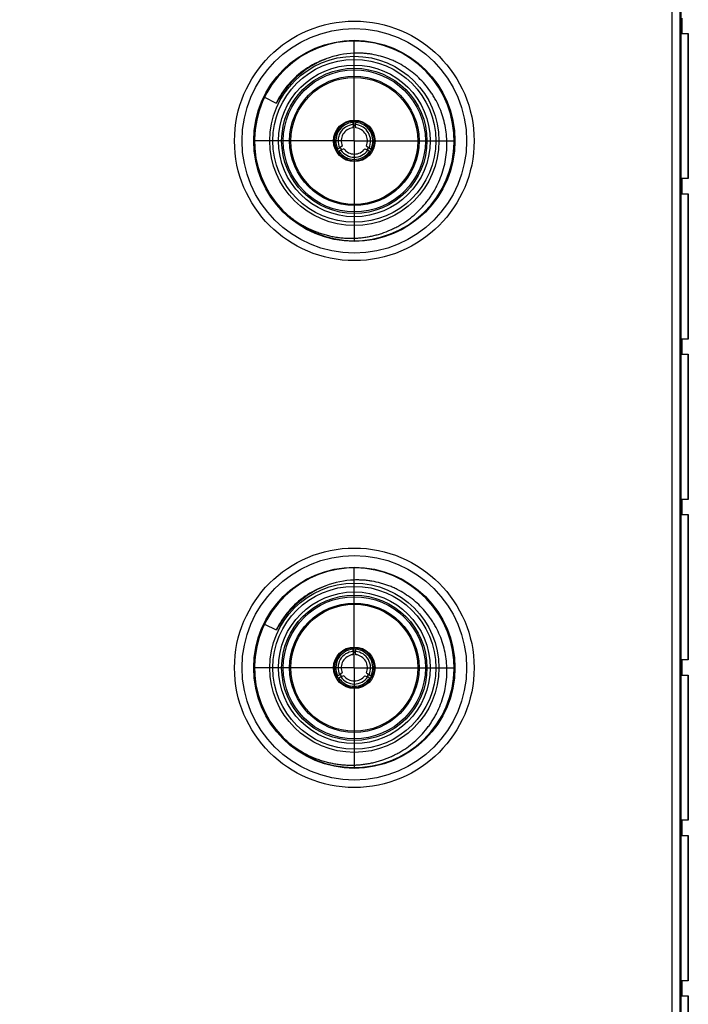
# Model space of a CAD drawing. Header units: inches. Extents: x 0 to 22, y 0 to 17.
# Tile 41 of 114: x 9.518 to 10.355, y 8.85 to 10.084. Entities that reach past the tile are written whole.
import ezdxf

# ---------------------------------------------------------------- set-up
doc = ezdxf.new("R2010")
doc.units = ezdxf.units.IN
doc.header["$LTSCALE"] = 1.21
doc.header["$MEASUREMENT"] = 0
doc.linetypes.add('CENTER', pattern=[0.6, 0.375, -0.075, 0.075, -0.075])
doc.layers.get('0').update_dxf_attribs({"linetype": 'CONTINUOUS'})
doc.layers.add('02___PRT_ALL_AXES', color=7, linetype='CONTINUOUS')
doc.layers.add('DIMENSIONS', color=7, linetype='CONTINUOUS')
doc.styles.get("Standard").update_dxf_attribs({"font": 'txt', "width": 0.8})
doc.dimstyles.new('DIMSTYLE_1', dxfattribs={"dimtxt": 0.125, "dimasz": 0.18, "dimexe": 0.125, "dimexo": 0.0625, "dimgap": 0.03125, "dimtad": 0, "dimtih": 1, "dimtoh": 1, "dimzin": 4, "dimdsep": 46, "dimtxsty": 'STANDARD', "dimblk": '_FILLED', "dimblk1": '_FILLED', "dimblk2": '_FILLED', "dimcen": 0.09, "dimadec": 0, "dimazin": 0, "dimtp": 0.01, "dimtm": 0.01, "dimtfac": 1, "dimtofl": 0, "dimtmove": 0, "dimatfit": 3, "dimldrblk": '_FILLED', "dimfxl": 1, "dimtolj": 1, "dimtzin": 4, "dimarcsym": 0})

# ---------------------------------------------------------------- blocks, each defined once
blk = doc.blocks.new('*D43')
at = {"layer": 'DIMENSIONS', "color": 2, "linetype": 'CONTINUOUS'}
for p, q in [((7.5973, 11.3009), (6.7423, 11.3009)), ((7.8009, 11.0719), (7.5973, 11.3009)), ((9.7495, 11.0719), (7.8009, 11.0719))]:
    blk.add_line(p, q, dxfattribs=at)
at = {"layer": 'DIMENSIONS', "color": 2, "linetype": 'CONTINUOUS', "insert": (6.6798, 11.3634), "char_height": 0.125, "width": 1.125, "attachment_point": 3, "line_spacing_factor": 0.9}
blk.add_mtext('3.72{\\Ftxt.shx;\\W1.000000;\\H0.125000; }[94.5]', dxfattribs=at)
blk = doc.blocks.new('_FILLED')
at = {"color": 0, "linetype": 'BYBLOCK'}
blk.add_solid([(0, 0), (-1, 0.1736), (-1, -0.1736)], dxfattribs=at)

msp = doc.modelspace()

# ---------------------------------------------------------------- linework, layer by layer
at = {"color": 7, "linetype": 'CONTINUOUS'}
for p, q in [((10.3446, 12.2951), (10.3446, 7.2302)), ((10.3346, 12.2611), (10.3346, 7.2561)), ((10.3472, 10.0855), (10.3472, 10.0665)), ((10.3472, 10.0665), (10.3553, 10.0665)), ((10.3553, 9.8846), (10.3553, 10.0665)), ((9.8246, 9.9865), (9.8394, 9.9793)), ((9.9355, 9.9522), (9.9355, 9.9551)), ((9.9386, 9.9551), (9.9386, 9.9522)), ((9.9355, 9.9522), (9.9351, 9.9483)), ((9.939, 9.9483), (9.9386, 9.9522)), ((9.9162, 9.9217), (9.9187, 9.9231)), ((9.9203, 9.9204), (9.9178, 9.919)), ((9.9219, 9.9254), (9.9187, 9.9231)), ((9.9239, 9.922), (9.9203, 9.9204)), ((9.9503, 9.922), (9.9539, 9.9204)), ((9.9522, 9.9254), (9.9555, 9.9231)), ((9.9563, 9.919), (9.9539, 9.9204)), ((9.9555, 9.9231), (9.9579, 9.9217)), ((10.3553, 9.8846), (10.3472, 9.8846)), ((10.3472, 9.8846), (10.3472, 9.8656)), ((10.3472, 9.8656), (10.3553, 9.8656)), ((10.3553, 9.6836), (10.3553, 9.8656)), ((10.3553, 9.6836), (10.3472, 9.6836)), ((10.3472, 9.6836), (10.3472, 9.6646)), ((10.3472, 9.6646), (10.3553, 9.6646)), ((10.3553, 9.4827), (10.3553, 9.6646)), ((10.3553, 9.4827), (10.3472, 9.4827)), ((10.3472, 9.4827), (10.3472, 9.4637)), ((10.3472, 9.4637), (10.3553, 9.4637)), ((10.3553, 9.2817), (10.3553, 9.4637)), ((9.8246, 9.3265), (9.8394, 9.3193)), ((9.9355, 9.2922), (9.9351, 9.2883)), ((9.9355, 9.2922), (9.9355, 9.2951)), ((9.9386, 9.2951), (9.9386, 9.2922)), ((9.939, 9.2883), (9.9386, 9.2922)), ((10.3553, 9.2817), (10.3472, 9.2817)), ((10.3472, 9.2817), (10.3472, 9.2627)), ((9.9162, 9.2617), (9.9187, 9.2631)), ((9.9219, 9.2654), (9.9187, 9.2631)), ((9.9522, 9.2654), (9.9555, 9.2631)), ((9.9555, 9.2631), (9.9579, 9.2617)), ((9.9203, 9.2604), (9.9178, 9.259)), ((9.9239, 9.262), (9.9203, 9.2604)), ((9.9503, 9.262), (9.9539, 9.2604)), ((9.9563, 9.259), (9.9539, 9.2604)), ((10.3472, 9.2627), (10.3553, 9.2627)), ((10.3553, 9.0808), (10.3553, 9.2627)), ((10.3553, 9.0808), (10.3472, 9.0808)), ((10.3472, 9.0808), (10.3472, 9.0618)), ((10.3472, 9.0618), (10.3553, 9.0618)), ((10.3553, 8.8798), (10.3553, 9.0618)), ((10.3553, 8.8798), (10.3472, 8.8798)), ((10.3472, 8.8798), (10.3472, 8.8608)), ((10.3472, 8.8608), (10.3553, 8.8608)), ((10.3553, 8.6789), (10.3553, 8.8608))]:
    msp.add_line(p, q, dxfattribs=at)
at = {"color": 9, "linetype": 'CONTINUOUS'}
for p, q in [((10.3466, 7.8751), (10.3466, 11.8751)), ((10.3552, 10.0665), (10.3552, 9.8846)), ((10.3552, 9.8656), (10.3552, 9.6836)), ((10.3552, 9.6646), (10.3552, 9.4827)), ((10.3552, 9.4637), (10.3552, 9.2817)), ((10.3552, 9.2627), (10.3552, 9.0808)), ((10.3552, 9.0618), (10.3552, 8.8798)), ((10.3552, 8.8608), (10.3552, 8.6789))]:
    msp.add_line(p, q, dxfattribs=at)
at = {"color": 7, "linetype": 'CONTINUOUS'}
for centre, radius in [((9.9371, 9.9319), 0.15), ((9.9371, 9.9319), 0.1406), ((9.9371, 9.9319), 0.106), ((9.9371, 9.9319), 0.091), ((9.9371, 9.9319), 0.081), ((9.9371, 9.9319), 0.0795), ((9.9371, 9.9319), 0.026), ((9.9371, 9.2719), 0.15), ((9.9371, 9.2719), 0.1406), ((9.9371, 9.2719), 0.106), ((9.9371, 9.2719), 0.091), ((9.9371, 9.2719), 0.081), ((9.9371, 9.2719), 0.0795), ((9.9371, 9.2719), 0.026)]:
    msp.add_circle(centre, radius, dxfattribs=at)
at = {"color": 9, "linetype": 'CONTINUOUS'}
for centre, radius in [((9.9371, 9.9319), 0.126), ((9.9371, 9.9319), 0.102), ((9.9371, 9.9319), 0.095), ((9.9371, 9.9319), 0.089), ((9.9371, 9.2719), 0.126), ((9.9371, 9.2719), 0.102), ((9.9371, 9.2719), 0.095), ((9.9371, 9.2719), 0.089)]:
    msp.add_circle(centre, radius, dxfattribs=at)
at = {"color": 7, "linetype": 'CONTINUOUS'}
for centre, radius, start, end in [((9.9371, 9.9319), 0.125, 224.264, 223.8775), ((9.9408, 9.9329), 0.109, 91.9694, 111.2429), ((9.9432, 9.9265), 0.1158, 111.2197, 139.1168), ((9.9371, 9.9319), 0.0249, 101.0226, 198.9774), ((9.9371, 9.9319), 0.0232, 93.8689, 206.1311), ((9.9371, 9.9319), 0.0245, 78.9774, 101.0226), ((9.9371, 9.9319), 0.0232, 333.8689, 86.1311), ((9.9371, 9.9319), 0.0249, 341.0226, 78.9774), ((9.9371, 9.9319), 0.0204, 94.4295, 205.5705), ((9.9371, 9.9319), 0.0165, 96.8708, 203.1292), ((9.9371, 9.9319), 0.0195, 85.1051, 94.8949), ((9.9371, 9.9319), 0.0204, 334.4295, 85.5705), ((9.9371, 9.9319), 0.0165, 336.8708, 83.1292), ((9.9371, 9.9319), 0.0245, 198.9774, 221.0226), ((9.9371, 9.9319), 0.0232, 213.8689, 326.1311), ((9.9371, 9.9319), 0.0195, 205.0928, 214.9071), ((9.9371, 9.9319), 0.0204, 214.4295, 325.5705), ((9.9371, 9.9319), 0.0165, 216.8708, 323.1292), ((9.9371, 9.9319), 0.0195, 325.0929, 334.9072), ((9.9371, 9.9319), 0.0245, 318.9774, 341.0226), ((9.9371, 9.9319), 0.0249, 221.0226, 318.9774), ((9.9371, 9.2719), 0.125, 224.264, 223.8775), ((9.9432, 9.2665), 0.1158, 111.2197, 139.1168), ((9.9408, 9.2729), 0.109, 91.9694, 111.2429), ((9.9371, 9.2719), 0.0249, 101.0226, 198.9774), ((9.9371, 9.2719), 0.0232, 93.8689, 206.1311), ((9.9371, 9.2719), 0.0204, 94.4295, 205.5705), ((9.9371, 9.2719), 0.0165, 96.8708, 203.1292), ((9.9371, 9.2719), 0.0245, 78.9774, 101.0226), ((9.9371, 9.2719), 0.0195, 85.1051, 94.8949), ((9.9371, 9.2719), 0.0232, 333.8689, 86.1311), ((9.9371, 9.2719), 0.0204, 334.4295, 85.5705), ((9.9371, 9.2719), 0.0165, 336.8708, 83.1292), ((9.9371, 9.2719), 0.0249, 341.0226, 78.9774), ((9.9371, 9.2719), 0.0245, 198.9774, 221.0226), ((9.9371, 9.2719), 0.0195, 205.0928, 214.9071), ((9.9371, 9.2719), 0.0195, 325.0929, 334.9072), ((9.9371, 9.2719), 0.0245, 318.9774, 341.0226), ((9.9371, 9.2719), 0.0232, 213.8689, 326.1311), ((9.9371, 9.2719), 0.0249, 221.0226, 318.9774), ((9.9371, 9.2719), 0.0204, 214.4295, 325.5705), ((9.9371, 9.2719), 0.0165, 216.8708, 323.1292)]:
    msp.add_arc(centre, radius, start, end, dxfattribs=at)
at = {"color": 9, "linetype": 'CONTINUOUS'}
for centre, radius, start, end in [((9.9376, 9.9312), 0.1095, 109.8193, 139.0186), ((9.9367, 9.9323), 0.1081, 139.1467, 154.197), ((9.9376, 9.2712), 0.1095, 109.8193, 139.0186), ((9.9367, 9.2723), 0.1081, 139.1467, 154.197)]:
    msp.add_arc(centre, radius, start, end, dxfattribs=at)
at = {"color": 7, "linetype": 'CONTINUOUS'}
for points, knots in [([(10.053, 9.9319), (10.0529, 9.9356), (10.0523, 9.943), (10.0503, 9.9539), (10.0473, 9.9646), (10.0433, 9.975), (10.0391, 9.9832), (10.0353, 9.9896), (10.0312, 9.9957), (10.0255, 10.003), (10.0179, 10.0111), (10.0095, 10.0183), (10.0004, 10.0247), (9.9924, 10.0293), (9.9857, 10.0325), (9.9805, 10.0346), (9.9753, 10.0364), (9.9682, 10.0385), (9.961, 10.0401), (9.9537, 10.0412), (9.9482, 10.0417), (9.9426, 10.0419), (9.9389, 10.0419), (9.9371, 10.0418)], [0, 0, 0, 0, 0.062495, 0.12499, 0.187485, 0.249981, 0.312476, 0.343733, 0.374989, 0.437483, 0.499976, 0.56247, 0.624965, 0.687458, 0.718715, 0.749971, 0.781227, 0.812483, 0.874975, 0.906231, 0.937487, 0.968745, 1, 1, 1, 1]), ([(9.8557, 10.0023), (9.8549, 10.0014), (9.8534, 9.9996), (9.8512, 9.9969), (9.8491, 9.994), (9.8474, 9.9916), (9.8461, 9.9897), (9.8452, 9.9882), (9.8442, 9.9867), (9.8429, 9.9847), (9.8413, 9.9822), (9.84, 9.9803), (9.8394, 9.9793)], [0, 0, 0, 0, 0.125072, 0.250137, 0.375199, 0.50026, 0.562786, 0.625309, 0.687828, 0.750335, 0.875277, 1, 1, 1, 1]), ([(9.9355, 9.9551), (9.9354, 9.9551), (9.9351, 9.9552), (9.9348, 9.9554), (9.9345, 9.9555), (9.9343, 9.9556), (9.9341, 9.9557), (9.9339, 9.9558), (9.9337, 9.9558), (9.9335, 9.9559), (9.9333, 9.956), (9.9331, 9.956), (9.9329, 9.956), (9.9327, 9.956), (9.9325, 9.9561), (9.9324, 9.9561), (9.9324, 9.9561)], [0, 0, 0, 0, 0.128528, 0.256432, 0.320576, 0.385073, 0.449771, 0.514136, 0.577659, 0.639948, 0.700822, 0.760575, 0.819903, 0.879232, 0.93899, 1, 1, 1, 1]), ([(9.9418, 9.9561), (9.9417, 9.9561), (9.9416, 9.9561), (9.9414, 9.956), (9.9412, 9.956), (9.941, 9.956), (9.9408, 9.956), (9.9406, 9.9559), (9.9404, 9.9558), (9.9402, 9.9558), (9.94, 9.9557), (9.9398, 9.9556), (9.9396, 9.9555), (9.9394, 9.9554), (9.939, 9.9552), (9.9388, 9.9551), (9.9386, 9.9551)], [0, 0, 0, 0, 0.061011, 0.12077, 0.180099, 0.239428, 0.299181, 0.360054, 0.422341, 0.485863, 0.550227, 0.614925, 0.679422, 0.743567, 0.871472, 1, 1, 1, 1]), ([(9.9371, 9.81), (9.939, 9.8101), (9.9429, 9.8103), (9.9487, 9.8109), (9.9545, 9.8118), (9.9602, 9.8129), (9.9659, 9.8144), (9.9733, 9.8166), (9.9806, 9.8194), (9.9876, 9.8228), (9.9945, 9.8264), (10.0028, 9.8316), (10.012, 9.8388), (10.0205, 9.8469), (10.0269, 9.8542), (10.0315, 9.8605), (10.0348, 9.8653), (10.0378, 9.8703), (10.0415, 9.8772), (10.0454, 9.8861), (10.049, 9.8972), (10.0516, 9.9086), (10.053, 9.9202), (10.0531, 9.928), (10.053, 9.9319)], [0, 0, 0, 0, 0.031255, 0.062513, 0.093768, 0.125024, 0.156281, 0.187537, 0.250031, 0.281288, 0.312544, 0.375037, 0.43753, 0.500023, 0.562517, 0.593773, 0.625029, 0.656285, 0.68754, 0.750032, 0.812524, 0.875017, 0.937508, 1, 1, 1, 1]), ([(9.9137, 9.9239), (9.9138, 9.9238), (9.9139, 9.9238), (9.914, 9.9236), (9.9141, 9.9234), (9.9142, 9.9233), (9.9144, 9.9231), (9.9145, 9.923), (9.9147, 9.9228), (9.9148, 9.9227), (9.915, 9.9226), (9.9152, 9.9225), (9.9154, 9.9223), (9.9156, 9.9222), (9.9159, 9.922), (9.9161, 9.9218), (9.9162, 9.9217)], [0, 0, 0, 0, 0.061008, 0.120762, 0.180089, 0.239415, 0.299169, 0.360046, 0.42234, 0.485868, 0.550236, 0.614935, 0.67943, 0.743573, 0.871474, 1, 1, 1, 1]), ([(9.9178, 9.919), (9.9178, 9.9188), (9.9178, 9.9186), (9.9179, 9.9182), (9.9179, 9.9179), (9.9179, 9.9177), (9.918, 9.9175), (9.918, 9.9173), (9.918, 9.9171), (9.9181, 9.9169), (9.9181, 9.9167), (9.9182, 9.9165), (9.9183, 9.9163), (9.9183, 9.9161), (9.9184, 9.9159), (9.9184, 9.9158), (9.9185, 9.9157)], [0, 0, 0, 0, 0.128528, 0.256432, 0.320576, 0.385073, 0.449771, 0.514136, 0.577659, 0.639948, 0.700822, 0.760575, 0.819903, 0.879232, 0.93899, 1, 1, 1, 1]), ([(9.9557, 9.9157), (9.9557, 9.9158), (9.9557, 9.9159), (9.9558, 9.9161), (9.9559, 9.9163), (9.956, 9.9165), (9.956, 9.9167), (9.9561, 9.9169), (9.9561, 9.9171), (9.9562, 9.9173), (9.9562, 9.9175), (9.9562, 9.9177), (9.9562, 9.9179), (9.9562, 9.9182), (9.9563, 9.9186), (9.9563, 9.9188), (9.9563, 9.919)], [0, 0, 0, 0, 0.061011, 0.12077, 0.180099, 0.239428, 0.299181, 0.360054, 0.422341, 0.485863, 0.550227, 0.614925, 0.679422, 0.743567, 0.871472, 1, 1, 1, 1]), ([(9.9579, 9.9217), (9.958, 9.9218), (9.9583, 9.922), (9.9585, 9.9222), (9.9588, 9.9223), (9.9589, 9.9225), (9.9591, 9.9226), (9.9593, 9.9227), (9.9595, 9.9228), (9.9596, 9.923), (9.9598, 9.9231), (9.9599, 9.9233), (9.96, 9.9234), (9.9601, 9.9236), (9.9603, 9.9238), (9.9604, 9.9238), (9.9604, 9.9239)], [0, 0, 0, 0, 0.128526, 0.256426, 0.320568, 0.385063, 0.449762, 0.514132, 0.577661, 0.639956, 0.700834, 0.760588, 0.819914, 0.879239, 0.938993, 1, 1, 1, 1]), ([(9.847, 9.8452), (9.8485, 9.8438), (9.8508, 9.8417), (9.8539, 9.839), (9.8563, 9.837), (9.8588, 9.8351), (9.8613, 9.8332), (9.8638, 9.8314), (9.8673, 9.8292), (9.8717, 9.8265), (9.8789, 9.8225), (9.8865, 9.8191), (9.8943, 9.8163), (9.9002, 9.8144), (9.9062, 9.8129), (9.9123, 9.8117), (9.9175, 9.8109), (9.9216, 9.8105), (9.9247, 9.8102), (9.9278, 9.81), (9.9319, 9.8099), (9.935, 9.8099), (9.9371, 9.81)], [0, 0, 0, 0, 0.0625, 0.093755, 0.125009, 0.156261, 0.187513, 0.218766, 0.250019, 0.31252, 0.37502, 0.499983, 0.562484, 0.624985, 0.687486, 0.749988, 0.812489, 0.843741, 0.874993, 0.906246, 0.937501, 1, 1, 1, 1]), ([(10.053, 9.2719), (10.0529, 9.2756), (10.0523, 9.283), (10.0503, 9.2939), (10.0473, 9.3046), (10.0433, 9.315), (10.0391, 9.3232), (10.0353, 9.3296), (10.0312, 9.3357), (10.0255, 9.343), (10.0179, 9.3511), (10.0095, 9.3583), (10.0004, 9.3647), (9.9924, 9.3693), (9.9857, 9.3725), (9.9805, 9.3746), (9.9753, 9.3764), (9.9682, 9.3785), (9.961, 9.3801), (9.9537, 9.3812), (9.9482, 9.3817), (9.9426, 9.3819), (9.9389, 9.3819), (9.9371, 9.3818)], [0, 0, 0, 0, 0.062495, 0.12499, 0.187485, 0.249981, 0.312476, 0.343733, 0.374989, 0.437483, 0.499976, 0.56247, 0.624965, 0.687458, 0.718715, 0.749971, 0.781227, 0.812483, 0.874975, 0.906231, 0.937487, 0.968745, 1, 1, 1, 1]), ([(9.8557, 9.3423), (9.8549, 9.3414), (9.8534, 9.3396), (9.8512, 9.3369), (9.8491, 9.334), (9.8474, 9.3316), (9.8461, 9.3297), (9.8452, 9.3282), (9.8442, 9.3267), (9.8429, 9.3247), (9.8413, 9.3222), (9.84, 9.3203), (9.8394, 9.3193)], [0, 0, 0, 0, 0.125072, 0.250137, 0.375199, 0.50026, 0.562786, 0.625309, 0.687828, 0.750335, 0.875277, 1, 1, 1, 1]), ([(9.9355, 9.2951), (9.9354, 9.2951), (9.9351, 9.2952), (9.9348, 9.2954), (9.9345, 9.2955), (9.9343, 9.2956), (9.9341, 9.2957), (9.9339, 9.2958), (9.9337, 9.2958), (9.9335, 9.2959), (9.9333, 9.296), (9.9331, 9.296), (9.9329, 9.296), (9.9327, 9.296), (9.9325, 9.2961), (9.9324, 9.2961), (9.9324, 9.2961)], [0, 0, 0, 0, 0.128528, 0.256432, 0.320576, 0.385073, 0.449771, 0.514136, 0.577659, 0.639948, 0.700822, 0.760575, 0.819903, 0.879232, 0.93899, 1, 1, 1, 1]), ([(9.9418, 9.2961), (9.9417, 9.2961), (9.9416, 9.2961), (9.9414, 9.296), (9.9412, 9.296), (9.941, 9.296), (9.9408, 9.296), (9.9406, 9.2959), (9.9404, 9.2958), (9.9402, 9.2958), (9.94, 9.2957), (9.9398, 9.2956), (9.9396, 9.2955), (9.9394, 9.2954), (9.939, 9.2952), (9.9388, 9.2951), (9.9386, 9.2951)], [0, 0, 0, 0, 0.061011, 0.12077, 0.180099, 0.239428, 0.299181, 0.360054, 0.422341, 0.485863, 0.550227, 0.614925, 0.679422, 0.743567, 0.871472, 1, 1, 1, 1]), ([(9.9137, 9.2639), (9.9138, 9.2638), (9.9139, 9.2638), (9.914, 9.2636), (9.9141, 9.2634), (9.9142, 9.2633), (9.9144, 9.2631), (9.9145, 9.263), (9.9147, 9.2628), (9.9148, 9.2627), (9.915, 9.2626), (9.9152, 9.2625), (9.9154, 9.2623), (9.9156, 9.2622), (9.9159, 9.262), (9.9161, 9.2618), (9.9162, 9.2617)], [0, 0, 0, 0, 0.061008, 0.120762, 0.180089, 0.239415, 0.299169, 0.360046, 0.42234, 0.485868, 0.550236, 0.614935, 0.67943, 0.743573, 0.871474, 1, 1, 1, 1]), ([(9.9371, 9.15), (9.939, 9.1501), (9.9429, 9.1503), (9.9487, 9.1509), (9.9545, 9.1518), (9.9602, 9.1529), (9.9659, 9.1544), (9.9733, 9.1566), (9.9806, 9.1594), (9.9876, 9.1628), (9.9945, 9.1664), (10.0028, 9.1716), (10.012, 9.1788), (10.0205, 9.1869), (10.0269, 9.1942), (10.0315, 9.2005), (10.0348, 9.2053), (10.0378, 9.2103), (10.0415, 9.2172), (10.0454, 9.2261), (10.049, 9.2372), (10.0516, 9.2486), (10.053, 9.2602), (10.0531, 9.268), (10.053, 9.2719)], [0, 0, 0, 0, 0.031255, 0.062513, 0.093768, 0.125024, 0.156281, 0.187537, 0.250031, 0.281288, 0.312544, 0.375037, 0.43753, 0.500023, 0.562517, 0.593773, 0.625029, 0.656285, 0.68754, 0.750032, 0.812524, 0.875017, 0.937508, 1, 1, 1, 1]), ([(9.9579, 9.2617), (9.958, 9.2618), (9.9583, 9.262), (9.9585, 9.2622), (9.9588, 9.2623), (9.9589, 9.2625), (9.9591, 9.2626), (9.9593, 9.2627), (9.9595, 9.2628), (9.9596, 9.263), (9.9598, 9.2631), (9.9599, 9.2633), (9.96, 9.2634), (9.9601, 9.2636), (9.9603, 9.2638), (9.9604, 9.2638), (9.9604, 9.2639)], [0, 0, 0, 0, 0.128526, 0.256426, 0.320568, 0.385063, 0.449762, 0.514132, 0.577661, 0.639956, 0.700834, 0.760588, 0.819914, 0.879239, 0.938993, 1, 1, 1, 1]), ([(9.9178, 9.259), (9.9178, 9.2588), (9.9178, 9.2586), (9.9179, 9.2582), (9.9179, 9.2579), (9.9179, 9.2577), (9.918, 9.2575), (9.918, 9.2573), (9.918, 9.2571), (9.9181, 9.2569), (9.9181, 9.2567), (9.9182, 9.2565), (9.9183, 9.2563), (9.9183, 9.2561), (9.9184, 9.2559), (9.9184, 9.2558), (9.9185, 9.2557)], [0, 0, 0, 0, 0.128528, 0.256432, 0.320576, 0.385073, 0.449771, 0.514136, 0.577659, 0.639948, 0.700822, 0.760575, 0.819903, 0.879232, 0.93899, 1, 1, 1, 1]), ([(9.9557, 9.2557), (9.9557, 9.2558), (9.9557, 9.2559), (9.9558, 9.2561), (9.9559, 9.2563), (9.956, 9.2565), (9.956, 9.2567), (9.9561, 9.2569), (9.9561, 9.2571), (9.9562, 9.2573), (9.9562, 9.2575), (9.9562, 9.2577), (9.9562, 9.2579), (9.9562, 9.2582), (9.9563, 9.2586), (9.9563, 9.2588), (9.9563, 9.259)], [0, 0, 0, 0, 0.061011, 0.12077, 0.180099, 0.239428, 0.299181, 0.360054, 0.422341, 0.485863, 0.550227, 0.614925, 0.679422, 0.743567, 0.871472, 1, 1, 1, 1]), ([(9.847, 9.1852), (9.8485, 9.1838), (9.8508, 9.1817), (9.8539, 9.179), (9.8563, 9.177), (9.8588, 9.1751), (9.8613, 9.1732), (9.8638, 9.1714), (9.8673, 9.1692), (9.8717, 9.1665), (9.8789, 9.1625), (9.8865, 9.1591), (9.8943, 9.1563), (9.9002, 9.1544), (9.9062, 9.1529), (9.9123, 9.1517), (9.9175, 9.1509), (9.9216, 9.1505), (9.9247, 9.1502), (9.9278, 9.15), (9.9319, 9.1499), (9.935, 9.1499), (9.9371, 9.15)], [0, 0, 0, 0, 0.0625, 0.093755, 0.125009, 0.156261, 0.187513, 0.218766, 0.250019, 0.31252, 0.37502, 0.499983, 0.562484, 0.624985, 0.687486, 0.749988, 0.812489, 0.843741, 0.874993, 0.906246, 0.937501, 1, 1, 1, 1])]:
    msp.add_open_spline(points, degree=3, knots=knots, dxfattribs=at)
at = {"layer": '02___PRT_ALL_AXES', "color": 7, "linetype": 'CENTER'}
for p, q in [((9.9371, 9.9319), (9.9371, 10.057)), ((9.9371, 9.9319), (9.812, 9.9319)), ((9.9371, 9.9319), (9.9371, 9.8068)), ((9.9371, 9.9319), (10.0622, 9.9319)), ((9.9371, 9.2719), (9.9371, 9.397)), ((9.9371, 9.2719), (9.812, 9.2719)), ((9.9371, 9.2719), (10.0622, 9.2719)), ((9.9371, 9.2719), (9.9371, 9.1468))]:
    msp.add_line(p, q, dxfattribs=at)

# ---------------------------------------------------------------- dimensions: what is measured, and where the dimension line sits
at = {"layer": 'DIMENSIONS', "color": 2, "linetype": 'CONTINUOUS'}
dim = msp.add_ordinate_dim(feature_location=(9.7495, 11.0719), offset=(-3.0072, 0.229), dtype=0, origin=(9.812, 7.3522), dimstyle='DIMSTYLE_1', dxfattribs=at)
dim.commit()
dim.dimension.update_dxf_attribs({"geometry": '*D43', "text_midpoint": (6.1173, 11.3009)})

doc.saveas('drawing.dxf')
